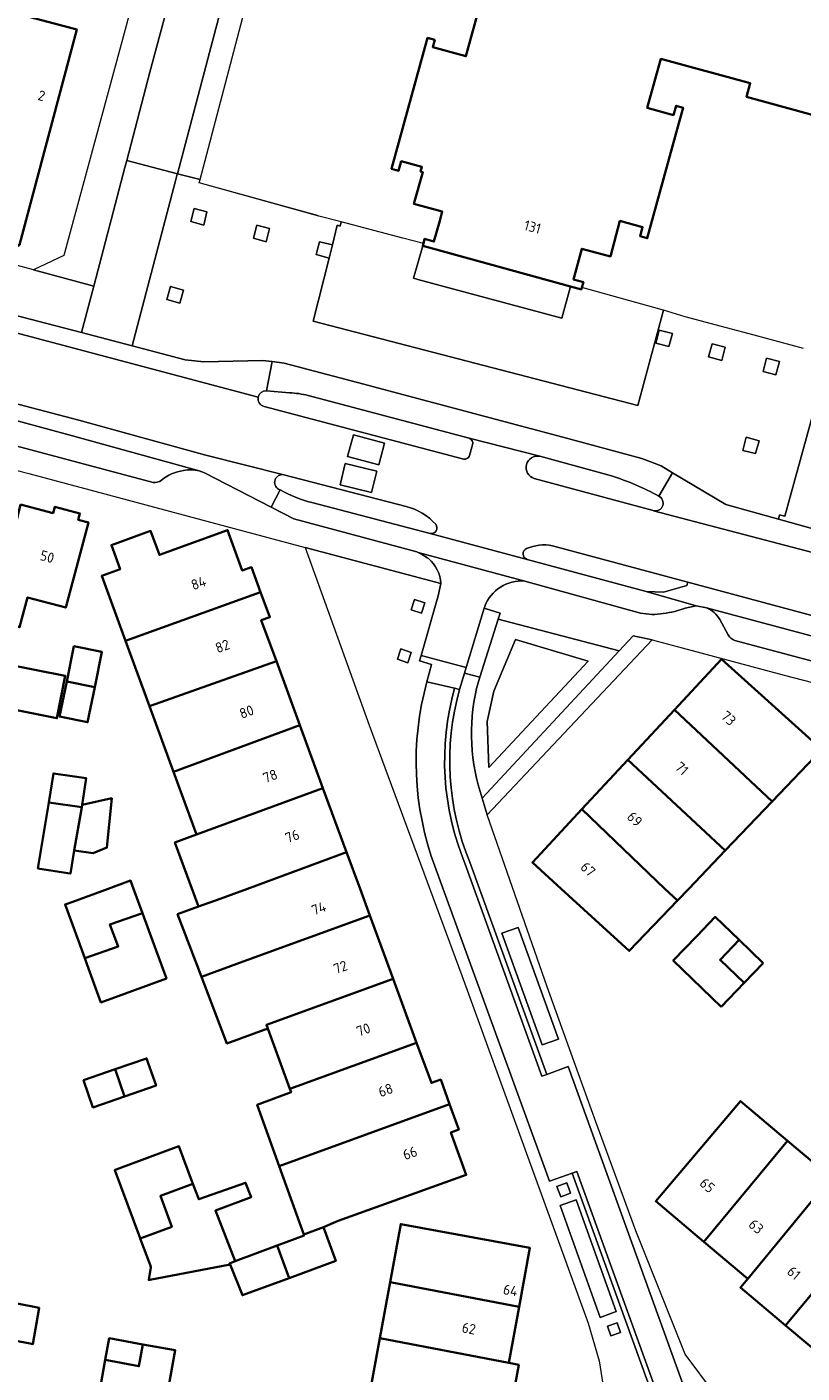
# Model space of a CAD drawing. Extents: x 151587 to 155483, y 462503 to 464608.
# Tile 111 of 236: x 153459 to 153527, y 463457 to 463576. Entities that reach past the tile are written whole.
import ezdxf
from ezdxf.enums import TextEntityAlignment as Align

# ---------------------------------------------------------------- set-up
doc = ezdxf.new("R2010")
doc.units = 0
doc.header["$LTSCALE"] = 0.5
for name, color, linetype, lineweight in [('B-RO-GR-BEPLANTING_CULTUUR_HEESTERS-GV', 251, 'CONTINUOUS', 18), ('B-RO-GR-GROENVOORZIENING-GV', 251, 'CONTINUOUS', 18), ('B-RO-GR-HAAG-GV', 251, 'CONTINUOUS', 13), ('B-RO-IE-TERREINAFSCHEIDING_KUNSTMATIG_MUUR-G', 251, 'IE-TERREINAFSCHEIDING-KUNSTMATIG-DICHT', 18), ('B-RO-OG-BEBOUWING-GV', 6, 'CONTINUOUS', 35), ('B-RO-OG-BEBOUWING-T18', 1, 'CONTINUOUS', 18), ('B-RO-VH-VERHARDING_ASFALT-GV', 251, 'CONTINUOUS', 18), ('B-RO-VH-VERHARDING_BETONSTRAATSTEEN-GV', 251, 'CONTINUOUS', 18), ('B-RO-VH-VERHARDING_STRAATBAKSTEEN-GV', 251, 'CONTINUOUS', 18), ('B-RO-VH-VERHARDING_TEGEL-GV', 251, 'CONTINUOUS', 18)]:
    doc.layers.add(name, color=color, linetype=linetype, lineweight=lineweight)
doc.styles.add('NLCS-ISO-M200-T18', font='NLCS-ISO.ttf', dxfattribs={"height": 0.36})
doc.linetypes.add('IE-TERREINAFSCHEIDING-KUNSTMATIG-DICHT', pattern='A,8,-1,[82,NLCS.SHX,S=0.75,R=90,X=0,Y=0],-1', length=10)

msp = doc.modelspace()

# ---------------------------------------------------------------- linework, layer by layer
at = {"layer": 'B-RO-GR-BEPLANTING_CULTUUR_HEESTERS-GV', "flags": 128}
msp.add_lwpolyline([(153508.192, 463520.05), (153501.802, 463521.964), (153499.888, 463517.411), (153499.293, 463514.747), (153499.426, 463510.678)], close=True, dxfattribs=at)
at = {"layer": 'B-RO-GR-GROENVOORZIENING-GV', "flags": 128}
for points in [[(153474.331, 463558.474), (153474.619, 463559.642), (153473.495, 463559.933), (153473.202, 463558.798)], [(153480.141, 463558.176), (153479.012, 463558.472), (153478.711, 463557.34), (153479.839, 463557.007)], [(153485.384, 463555.573), (153485.662, 463556.744), (153484.526, 463557.007), (153484.234, 463555.88)], [(153472.557, 463552.741), (153471.404, 463553.072), (153471.073, 463551.919), (153472.226, 463551.588)], [(153514.447, 463549.222), (153514.139, 463548.064), (153515.302, 463547.78), (153515.614, 463548.932)], [(153518.797, 463546.861), (153519.958, 463546.554), (153520.264, 463547.714), (153519.103, 463548.021)], [(153525.032, 463546.453), (153523.905, 463546.749), (153523.6, 463545.588), (153524.727, 463545.292)], [(153523.252, 463539.461), (153522.096, 463539.777), (153521.794, 463538.608), (153522.933, 463538.355)], [(153492.904, 463525.5), (153492.602, 463524.588), (153493.513, 463524.287), (153493.815, 463525.198)], [(153491.704, 463521.131), (153491.402, 463520.219), (153492.313, 463519.918), (153492.615, 463520.829)], [(153508.192, 463520.05), (153499.426, 463510.678), (153499.293, 463514.747), (153499.888, 463517.411), (153501.802, 463521.964)], [(153506.3, 463474.079), (153505.442, 463473.759), (153505.779, 463472.855), (153506.637, 463473.175)], [(153511.035, 463460.884), (153510.734, 463461.746), (153509.883, 463461.449), (153510.184, 463460.587)]]:
    msp.add_lwpolyline(points, close=True, dxfattribs=at)
msp.add_lwpolyline([(153498.857, 463507.967), (153510.915, 463520.952), (153500.248, 463523.741), (153498.655, 463518.653), (153498.353, 463517.639)], dxfattribs=at)
at = {"layer": 'B-RO-GR-GROENVOORZIENING-GV'}
msp.add_lwpolyline([(153498.353, 463517.639, 0.1395763), (153498.857, 463507.967)], format="xyb", dxfattribs=at)
at = {"layer": 'B-RO-GR-HAAG-GV', "flags": 128}
for points in [[(153500.248, 463523.741), (153498.655, 463518.653), (153498.353, 463517.639)], [(153498.857, 463507.967), (153510.915, 463520.952), (153500.248, 463523.741)]]:
    msp.add_lwpolyline(points, dxfattribs=at)
msp.add_lwpolyline([(153508.192, 463520.05), (153499.426, 463510.678), (153499.293, 463514.747), (153499.888, 463517.411), (153501.802, 463521.964)], close=True, dxfattribs=at)
at = {"layer": 'B-RO-GR-HAAG-GV'}
msp.add_lwpolyline([(153498.353, 463517.639, 0.1395763), (153498.857, 463507.967)], format="xyb", dxfattribs=at)
at = {"layer": 'B-RO-IE-TERREINAFSCHEIDING_KUNSTMATIG_MUUR-G', "flags": 128}
msp.add_lwpolyline([(153484.471, 463559.279), (153473.935, 463562.201)], dxfattribs=at)
at = {"layer": 'B-RO-OG-BEBOUWING-GV', "flags": 128}
for points in [[(153451.202, 463577.837), (153449.445, 463571.396), (153455.466, 463569.754), (153454.769, 463567.199), (153452.366, 463558.299), (153452.497, 463558.263), (153452.975, 463557.384), (153457.238, 463556.219), (153458.1, 463556.755), (153463.158, 463575.712), (153451.473, 463578.83)], [(153458.198, 463533.87), (153456.418, 463526.458), (153455.758, 463524.053), (153454.516, 463519.273), (153454.365, 463519.269), (153453.764, 463516.568), (153461.414, 463515.02), (153462.147, 463518.752), (153456.783, 463519.818), (153457.668, 463523.181), (153458.122, 463523.047), (153458.823, 463525.675), (153462.187, 463524.777), (153464.188, 463532.272), (153463.284, 463532.514), (153463.433, 463533.069), (153461.227, 463533.653), (153461.078, 463533.098)], [(153467.459, 463521.833), (153479.344, 463526.143), (153478.541, 463528.324), (153477.733, 463528.029), (153476.432, 463531.596), (153470.43, 463529.408), (153469.655, 463531.536), (153466.201, 463530.276), (153466.977, 463528.149), (153465.361, 463527.56)], [(153469.565, 463516.086), (153480.729, 463520.058), (153479.408, 463523.654), (153480.159, 463523.93), (153479.344, 463526.143), (153467.459, 463521.833)], [(153462.271, 463518.263), (153464.735, 463517.762), (153465.364, 463520.861), (153462.9, 463521.362)], [(153480.729, 463520.058), (153469.565, 463516.086), (153471.683, 463510.305), (153482.804, 463514.409)], [(153524.375, 463507.683), (153528.751, 463512.267), (153519.933, 463520.229), (153515.784, 463515.768)], [(153464.735, 463517.762), (153462.271, 463518.263), (153461.641, 463515.164), (153464.105, 463514.663)], [(153511.688, 463511.363), (153520.243, 463503.354), (153524.375, 463507.683), (153515.784, 463515.768)], [(153473.706, 463504.784), (153484.838, 463508.873), (153482.804, 463514.409), (153471.683, 463510.305)], [(153520.243, 463503.354), (153511.688, 463511.363), (153507.63, 463506.998), (153514.945, 463500), (153516.04, 463498.952), (153517.041, 463500)], [(153460.682, 463507.599), (153463.604, 463507.173), (153463.644, 463507.398), (153463.985, 463509.735), (153461.098, 463510.156)], [(153484.838, 463508.873), (153473.706, 463504.784), (153471.805, 463504.086), (153473.885, 463498.423), (153475.782, 463499.118), (153478.182, 463500), (153486.918, 463503.209)], [(153462.927, 463503.362), (153463.604, 463507.173), (153460.682, 463507.599), (153459.736, 463501.793), (153462.36, 463501.366), (153462.596, 463501.328)], [(153463.604, 463507.173), (153462.927, 463503.362), (153464.594, 463503.137), (153465.81, 463503.624), (153466.243, 463507.975), (153463.644, 463507.398)], [(153516.04, 463498.952), (153514.945, 463500), (153507.63, 463506.998), (153503.273, 463502.313), (153505.808, 463500), (153511.811, 463494.522)], [(153488.962, 463497.644), (153488.097, 463500), (153486.918, 463503.209), (153478.182, 463500), (153475.782, 463499.118), (153473.885, 463498.423), (153472.033, 463497.745), (153474.139, 463492.231), (153477.809, 463493.584)], [(153463.865, 463493.868), (153466.803, 463494.909), (153466.068, 463496.834), (153468.947, 463497.852), (153468.16, 463500), (153467.895, 463500.723), (153465.92, 463500), (153462.8, 463498.858), (153462.123, 463498.61), (153463.627, 463494.516)], [(153468.947, 463497.852), (153466.068, 463496.834), (153466.803, 463494.909), (153463.865, 463493.868), (153464.072, 463493.305), (153465.284, 463489.979), (153471.056, 463492.093), (153470.155, 463494.552), (153469.395, 463496.629)], [(153488.962, 463497.644), (153477.809, 463493.584), (153474.139, 463492.231), (153476.375, 463486.373), (153479.969, 463487.689), (153479.858, 463487.991), (153491.016, 463492.052)], [(153519.907, 463489.603), (153521.915, 463491.692), (153519.801, 463493.724), (153521.492, 463495.483), (153519.379, 463497.515), (153517.759, 463495.831), (153515.68, 463493.668)], [(153523.606, 463493.451), (153521.492, 463495.483), (153519.801, 463493.724), (153521.915, 463491.692)], [(153481.919, 463482.365), (153493.082, 463486.427), (153491.016, 463492.052), (153479.858, 463487.991), (153479.969, 463487.689)], [(153493.082, 463486.427), (153481.919, 463482.365), (153482.03, 463482.062), (153479.042, 463480.958), (153480.986, 463475.542), (153495.988, 463481.003), (153495.204, 463483.18), (153494.383, 463482.884)], [(153467.36, 463481.689), (153470.137, 463482.647), (153469.311, 463485.042), (153466.534, 463484.084)], [(153466.534, 463484.084), (153463.757, 463483.125), (153464.584, 463480.731), (153467.36, 463481.689)], [(153480.986, 463475.542), (153483.14, 463469.542), (153484.874, 463470.165), (153486.184, 463470.724), (153497.446, 463474.777), (153496.097, 463478.524), (153496.79, 463478.773), (153495.988, 463481.003)], [(153518.383, 463468.873), (153525.754, 463477.78), (153521.588, 463481.291), (153514.138, 463472.451)], [(153468.733, 463469.203), (153468.743, 463469.176), (153471.524, 463470.214), (153470.521, 463472.931), (153473.384, 463473.999), (153472.149, 463477.311), (153466.638, 463475.256), (153466.5, 463475.204)], [(153518.383, 463468.873), (153522.239, 463465.623), (153529.592, 463474.546), (153525.754, 463477.78)], [(153476.661, 463466.878), (153476.618, 463466.985), (153477.093, 463467.175), (153475.364, 463471.635), (153478.527, 463472.823), (153478.014, 463474.094), (153473.891, 463472.64), (153473.384, 463473.999), (153470.521, 463472.931), (153471.524, 463470.214), (153468.743, 463469.176), (153469.609, 463466.847), (153469.688, 463466.636), (153469.685, 463466.621), (153469.499, 463465.528), (153469.604, 463465.547)], [(153533.609, 463471.159), (153529.592, 463474.546), (153522.239, 463465.623), (153521.6, 463464.865), (153525.578, 463461.512)], [(153484.874, 463470.165), (153483.14, 463469.542), (153483.175, 463469.444), (153480.794, 463468.556), (153481.85, 463465.688), (153485.958, 463467.2), (153484.905, 463470.093)], [(153502.099, 463463.152), (153503.056, 463468.362), (153491.689, 463470.45), (153490.75, 463465.339)], [(153533.609, 463471.159), (153525.578, 463461.512), (153529.665, 463458.068), (153530.349, 463458.879), (153537.675, 463467.732)], [(153481.85, 463465.688), (153480.794, 463468.556), (153477.093, 463467.175), (153476.618, 463466.985), (153476.661, 463466.878), (153477.742, 463464.175)], [(153490.75, 463465.339), (153489.84, 463460.386), (153501.19, 463458.205), (153502.099, 463463.152)], [(153459.542, 463463.128), (153452.475, 463464.5), (153451.847, 463461.266), (153459.054, 463459.912), (153459.3, 463459.866), (153459.846, 463463.069)], [(153465.033, 463454.986), (153470.843, 463453.926), (153471.829, 463459.329), (153468.977, 463459.849), (153468.627, 463457.923), (153465.67, 463458.477)], [(153468.977, 463459.849), (153466.019, 463460.389), (153465.67, 463458.477), (153468.627, 463457.923)], [(153488.869, 463455.101), (153501.1, 463452.771), (153502.069, 463458.043), (153501.19, 463458.205), (153489.84, 463460.386)]]:
    msp.add_lwpolyline(points, close=True, dxfattribs=at)
msp.add_lwpolyline([(153498.562, 463577.517), (153497.416, 463573.366), (153494.5, 463574.171), (153494.673, 463574.797), (153494.047, 463574.97), (153490.868, 463563.451), (153491.497, 463563.276), (153491.729, 463564.113), (153493.548, 463563.609), (153493.432, 463563.194), (153493.62, 463563.142), (153492.842, 463560.348), (153495.336, 463559.664), (153495.115, 463558.861), (153494.61, 463557.028), (153493.781, 463557.257), (153493.681, 463556.871), (153493.62, 463556.64), (153506.627, 463553.079), (153507.59, 463552.815), (153507.635, 463552.979), (153507.762, 463553.442), (153506.9, 463553.678), (153507.636, 463556.394), (153510.141, 463555.715), (153510.99, 463558.849), (153512.981, 463558.302), (153512.759, 463557.492), (153513.391, 463557.319), (153516.175, 463567.461), (153516.548, 463568.821), (153515.922, 463568.993), (153515.695, 463568.169), (153513.391, 463568.801), (153514.586, 463573.125), (153522.465, 463570.983), (153522.137, 463569.775), (153529.407, 463567.797)], dxfattribs=at)
at = {"layer": 'B-RO-VH-VERHARDING_ASFALT-GV', "flags": 128}
for points in [[(153455.761, 463551.054), (153442.811, 463554.511), (153428.393, 463558.364), (153403.953, 463564.995), (153399.163, 463566.295), (153398.764, 463564.808), (153403.566, 463563.542), (153427.855, 463556.955), (153442.442, 463553.066), (153479.135, 463543.317)], [(153398.764, 463564.808), (153397.165, 463558.858), (153401.966, 463557.568), (153412.633, 463554.764), (153430.131, 463550.022), (153440.957, 463547.177), (153463.331, 463541.302), (153474.415, 463538.244), (153481.382, 463536.483), (153492.167, 463533.681)], [(153479.135, 463543.317), (153442.442, 463553.066), (153427.855, 463556.955), (153403.566, 463563.542), (153398.764, 463564.808)], [(153481.382, 463536.483), (153474.415, 463538.244), (153463.331, 463541.302), (153440.957, 463547.177), (153430.131, 463550.022), (153412.633, 463554.764), (153401.966, 463557.568), (153397.165, 463558.858), (153396.768, 463557.382), (153401.575, 463556.12), (153412.255, 463553.311), (153429.739, 463548.572), (153434.983, 463547.218), (153440.6, 463545.78), (153445.203, 463544.601)], [(153479.85, 463543.88), (153480.376, 463546.447), (153479.504, 463546.558), (153474.357, 463546.42), (153472.692, 463546.603), (153468.037, 463547.826), (153463.571, 463549.001), (153458.251, 463550.4), (153455.766, 463551.053), (153455.761, 463551.054)], [(153515.624, 463536.656), (153514.616, 463537.257), (153512.922, 463537.916), (153505.943, 463539.791), (153503.199, 463540.529), (153490.509, 463543.907), (153488.448, 463544.452), (153481.407, 463546.315), (153480.376, 463546.447), (153479.85, 463543.88), (153481.88, 463543.699)], [(153445.203, 463544.601), (153450.551, 463543.231), (153450.87, 463543.137), (153462.771, 463539.902), (153473.931, 463536.823), (153474.395, 463536.663), (153480.277, 463533.627), (153481.056, 463535.136), (153480.929, 463535.206)], [(153497.117, 463537.885), (153479.649, 463542.495)], [(153483.54, 463543.461), (153497.697, 463539.703), (153503.94, 463538.105), (153510.242, 463536.384)], [(153503.94, 463538.105), (153497.697, 463539.703)], [(153498.004, 463539.128), (153497.741, 463538.173)], [(153514.396, 463534.603), (153515.624, 463536.656)], [(153530.637, 463530.988), (153524.944, 463532.569), (153520.32, 463533.853), (153515.624, 463536.656), (153514.396, 463534.603)], [(153513.899, 463533.318), (153503.443, 463536.159)], [(153481.056, 463535.136), (153480.277, 463533.627), (153482.269, 463532.599), (153493.115, 463529.683), (153493.218, 463529.629)], [(153515.81, 463524.435), (153516.743, 463524.719), (153517.691, 463524.928), (153513.302, 463526.203), (153502.808, 463529.023), (153494.27, 463531.301), (153483.85, 463534.029)], [(153505.036, 463530.228), (153516.963, 463527.026), (153566.23, 463513.761), (153567.726, 463519.193), (153513.954, 463533.304)], [(153513.954, 463533.304), (153567.726, 463519.193), (153568.176, 463520.827), (153531.066, 463530.872), (153530.637, 463530.988)], [(153494.27, 463531.301), (153502.808, 463529.023)], [(153493.218, 463529.629), (153502.605, 463527.11), (153512.792, 463524.285), (153513.789, 463524.159)]]:
    msp.add_lwpolyline(points, dxfattribs=at)
at = {"layer": 'B-RO-VH-VERHARDING_ASFALT-GV'}
for points in [[(153479.135, 463543.317, -0.3677713), (153479.85, 463543.88)], [(153481.88, 463543.699, -0.0554902), (153483.54, 463543.461)], [(153479.649, 463542.495, -0.3995193), (153479.135, 463543.317)], [(153497.697, 463539.703, -0.4083565), (153498.004, 463539.128)], [(153497.741, 463538.173, -0.4193095), (153497.117, 463537.885)], [(153503.443, 463536.159, -0.9612324), (153503.94, 463538.105)], [(153480.929, 463535.206, -0.8450079), (153481.382, 463536.483)], [(153510.242, 463536.384, -0.0493594), (153514.396, 463534.603)], [(153483.85, 463534.029, -0.0597505), (153481.056, 463535.136)], [(153514.396, 463534.603, -0.8930642), (153513.954, 463533.304)], [(153492.167, 463533.681, -0.147072), (153494.76, 463532.128)], [(153513.954, 463533.304, -0.0298242), (153513.899, 463533.318)], [(153494.76, 463532.128, -0.6934938), (153494.27, 463531.301)], [(153502.808, 463529.023, -0.6925663), (153502.76, 463529.973)], [(153502.76, 463529.973, -0.1463429), (153505.036, 463530.228)], [(153513.789, 463524.159, 0.0484654), (153515.81, 463524.435)]]:
    msp.add_lwpolyline(points, format="xyb", dxfattribs=at)
at = {"layer": 'B-RO-VH-VERHARDING_ASFALT-GV', "flags": 128}
for points in [[(153486.999, 463538.079), (153489.749, 463537.345), (153490.265, 463539.277), (153487.515, 463540.011)], [(153486.999, 463538.079), (153487.515, 463540.011), (153490.265, 463539.277), (153489.749, 463537.345)], [(153489.114, 463534.921), (153489.575, 463536.794), (153486.8, 463537.476), (153486.339, 463535.603)], [(153489.114, 463534.921), (153486.339, 463535.603), (153486.8, 463537.476), (153489.575, 463536.794)], [(153516.963, 463527.026), (153516.87, 463526.712), (153514.831, 463526.142), (153513.302, 463526.203), (153517.691, 463524.928), (153518.616, 463524.751), (153565.775, 463512.108), (153566.23, 463513.761)]]:
    msp.add_lwpolyline(points, close=True, dxfattribs=at)
at = {"layer": 'B-RO-VH-VERHARDING_BETONSTRAATSTEEN-GV'}
for points in [[(153493.99, 463518.245, 0.1566529), (153494.683, 463501.986)], [(153497.352, 463502.17, -0.1675494), (153496.422, 463517.664)]]:
    msp.add_lwpolyline(points, format="xyb", dxfattribs=at)
at = {"layer": 'B-RO-VH-VERHARDING_BETONSTRAATSTEEN-GV', "flags": 128}
for points in [[(153496.422, 463517.664), (153493.99, 463518.245)], [(153517.185, 463454.497), (153506.419, 463484.319), (153504.539, 463483.641), (153504.116, 463483.488), (153497.352, 463502.17)], [(153494.683, 463501.986), (153504.792, 463474.219), (153506.776, 463474.935), (153507.199, 463475.088), (153514.364, 463455.269)]]:
    msp.add_lwpolyline(points, dxfattribs=at)
at = {"layer": 'B-RO-VH-VERHARDING_STRAATBAKSTEEN-GV', "flags": 128}
for points in [[(153487.601, 463599.555), (153478.348, 463601.92), (153477.962, 463601.417), (153477.646, 463600.933), (153477.42, 463600.533), (153477.122, 463599.906), (153477.037, 463599.693), (153476.357, 463597.172), (153469.595, 463571.955), (153467.552, 463564.17), (153472.018, 463562.986), (153478.881, 463589.094), (153481.194, 463596.799)], [(153473.931, 463536.823), (153462.771, 463539.902), (153450.87, 463543.137)], [(153454.679, 463539.86), (153469.87, 463535.803)], [(153495.21, 463526.888), (153483.275, 463530.071), (153488.892, 463514.408), (153497.072, 463492.35), (153508.18, 463461.701), (153509.17, 463458.388), (153509.52, 463456.149), (153509.49, 463452.366)], [(153502.605, 463527.11), (153493.218, 463529.629)], [(153493.99, 463518.245), (153494.38, 463519.761), (153493.345, 463520.081), (153493.483, 463520.564), (153494.982, 463525.8), (153495.21, 463526.888)], [(153495.21, 463526.888), (153494.982, 463525.8), (153493.483, 463520.564), (153497.448, 463519.506), (153499.03, 463524.715), (153499.076, 463524.865)], [(153569.06, 463511.227), (153565.775, 463512.108), (153518.616, 463524.751)], [(153519.769, 463523.727), (153520.515, 463522.363)], [(153521.094, 463521.872), (153547.738, 463514.77), (153550.122, 463514.122), (153565.669, 463509.986)], [(153498.655, 463518.653), (153497.292, 463518.992), (153496.855, 463517.543)], [(153496.855, 463517.543), (153496.422, 463517.664)], [(153498.353, 463517.639), (153498.655, 463518.653)], [(153557.474, 463445.844), (153546.476, 463447.871), (153531.77, 463450.481), (153530.528, 463450.732), (153521.091, 463453.982), (153519.411, 463455.392), (153516.739, 463458.988), (153512.385, 463469.852), (153508.866, 463479.443), (153507.34, 463483.679), (153504.571, 463491.366), (153501.73, 463499.507), (153499.291, 463506.523), (153498.857, 463507.967)], [(153497.352, 463502.17), (153504.116, 463483.488), (153504.539, 463483.641), (153497.772, 463502.333)], [(153497.772, 463502.333), (153504.539, 463483.641), (153506.419, 463484.319), (153517.185, 463454.497), (153517.616, 463454.628)], [(153513.94, 463455.12), (153506.776, 463474.935), (153504.792, 463474.219), (153494.683, 463501.986)], [(153514.364, 463455.269), (153507.199, 463475.088), (153506.776, 463474.935), (153513.94, 463455.12)]]:
    msp.add_lwpolyline(points, dxfattribs=at)
at = {"layer": 'B-RO-VH-VERHARDING_STRAATBAKSTEEN-GV'}
for points in [[(153470.587, 463535.987, -0.1429605), (153472.551, 463536.844)], [(153472.551, 463536.844, -0.1166617), (153473.931, 463536.823)], [(153469.87, 463535.803, 0.2316547), (153470.587, 463535.987)], [(153493.218, 463529.629, -0.0229107), (153494.128, 463529.094)], [(153494.128, 463529.094, -0.2093209), (153495.21, 463526.888)], [(153499.076, 463524.865, -0.3356805), (153502.605, 463527.11)], [(153518.616, 463524.751, -0.1768539), (153519.769, 463523.727)], [(153520.515, 463522.363, 0.1755897), (153521.094, 463521.872)], [(153494.683, 463501.986, -0.1566529), (153493.99, 463518.245)], [(153496.422, 463517.664, 0.1675494), (153497.352, 463502.17)], [(153496.855, 463517.543, 0.1677194), (153497.772, 463502.333)], [(153497.772, 463502.333, -0.1677194), (153496.855, 463517.543)], [(153498.857, 463507.967, -0.1395763), (153498.353, 463517.639)]]:
    msp.add_lwpolyline(points, format="xyb", dxfattribs=at)
at = {"layer": 'B-RO-VH-VERHARDING_STRAATBAKSTEEN-GV', "flags": 128}
for points in [[(153492.904, 463525.5), (153493.815, 463525.198), (153493.513, 463524.287), (153492.602, 463524.588)], [(153491.704, 463521.131), (153492.615, 463520.829), (153492.313, 463519.918), (153491.402, 463520.219)], [(153497.292, 463518.992), (153497.448, 463519.506), (153493.483, 463520.564), (153493.345, 463520.081), (153494.38, 463519.761), (153493.99, 463518.245), (153496.422, 463517.664), (153496.855, 463517.543)], [(153504.138, 463486.241), (153500.591, 463496.082), (153502.016, 463496.596), (153505.562, 463486.755)], [(153506.3, 463474.079), (153506.637, 463473.175), (153505.779, 463472.855), (153505.442, 463473.759)], [(153505.711, 463472.072), (153507.126, 463472.578), (153510.649, 463462.734), (153509.234, 463462.227)], [(153511.035, 463460.884), (153510.184, 463460.587), (153509.883, 463461.449), (153510.734, 463461.746)]]:
    msp.add_lwpolyline(points, close=True, dxfattribs=at)
at = {"layer": 'B-RO-VH-VERHARDING_TEGEL-GV', "flags": 128}
for points in [[(153472.472, 463594.945), (153467.492, 463576.036), (153462.019, 463555.808), (153459.34, 463554.537), (153464.647, 463553.102), (153467.392, 463563.56), (153467.552, 463564.17), (153469.595, 463571.955), (153476.357, 463597.172)], [(153486.295, 463595.733), (153481.344, 463597.031), (153481.194, 463596.799), (153478.881, 463589.094), (153472.018, 463562.986), (153474.014, 463562.502), (153478.034, 463577.797), (153478.658, 463580.127), (153481.867, 463592.127), (153482.674, 463593.672)], [(153455.761, 463551.054), (153455.766, 463551.053), (153458.251, 463550.4), (153463.571, 463549.001), (153464.647, 463553.102), (153459.34, 463554.537), (153443.873, 463558.715), (153439.642, 463559.857), (153414.464, 463566.208), (153387.686, 463573.369), (153384.73, 463574.193)], [(153527.143, 463547.613), (153522.793, 463548.772), (153520.361, 463549.426), (153516.728, 463550.401), (153514.807, 463550.97), (153512.557, 463542.578), (153483.963, 463550.015), (153485.384, 463555.573), (153484.234, 463555.88), (153484.526, 463557.007), (153485.662, 463556.744), (153486.092, 463558.472), (153486.347, 463558.4), (153486.447, 463558.754), (153484.472, 463559.281), (153484.344, 463559.315), (153473.935, 463562.201), (153474.014, 463562.502), (153472.018, 463562.986), (153472.011, 463562.964), (153471.854, 463562.368), (153468.037, 463547.826), (153472.692, 463546.603), (153474.357, 463546.42), (153479.504, 463546.558), (153480.376, 463546.447), (153481.407, 463546.315), (153488.448, 463544.452), (153490.509, 463543.907), (153503.199, 463540.529), (153505.943, 463539.791), (153512.922, 463537.916), (153514.616, 463537.257), (153515.624, 463536.656), (153520.32, 463533.853), (153524.944, 463532.569), (153525.046, 463532.951), (153525.517, 463532.822), (153529.415, 463547.019)], [(153450.87, 463543.137), (153450.551, 463543.231), (153445.203, 463544.601), (153445.025, 463543.903), (153442.954, 463540.675), (153444.846, 463540.191), (153458.933, 463536.594), (153483.275, 463530.071), (153495.21, 463526.888)], [(153481.88, 463543.699), (153479.85, 463543.88)], [(153479.649, 463542.495), (153497.117, 463537.885)], [(153497.697, 463539.703), (153483.54, 463543.461)], [(153469.87, 463535.803), (153454.679, 463539.86)], [(153497.741, 463538.173), (153498.004, 463539.128)], [(153510.242, 463536.384), (153503.94, 463538.105)], [(153493.218, 463529.629), (153493.115, 463529.683), (153482.269, 463532.599), (153480.277, 463533.627), (153474.395, 463536.663), (153473.931, 463536.823)], [(153492.167, 463533.681), (153481.382, 463536.483)], [(153503.443, 463536.159), (153513.899, 463533.318)], [(153480.929, 463535.206), (153481.056, 463535.136)], [(153483.85, 463534.029), (153494.27, 463531.301)], [(153502.808, 463529.023), (153513.302, 463526.203), (153514.831, 463526.142), (153516.87, 463526.712), (153516.963, 463527.026), (153505.036, 463530.228)], [(153513.789, 463524.159), (153512.792, 463524.285), (153502.605, 463527.11)], [(153499.076, 463524.865), (153499.03, 463524.715), (153500.427, 463524.288), (153500.248, 463523.741), (153510.915, 463520.952), (153510.92, 463520.957), (153512.144, 463522.27), (153513.811, 463521.938)], [(153518.616, 463524.751), (153517.691, 463524.928), (153516.743, 463524.719), (153515.81, 463524.435)], [(153520.515, 463522.363), (153519.769, 463523.727)], [(153513.811, 463521.938), (153516.461, 463521.227), (153525.433, 463518.819), (153534.524, 463516.479), (153535.625, 463515.95), (153547.22, 463512.856), (153547.738, 463514.77), (153521.094, 463521.872)]]:
    msp.add_lwpolyline(points, dxfattribs=at)
for points in [[(153472.018, 463562.986), (153467.552, 463564.17), (153467.392, 463563.56), (153464.647, 463553.102), (153463.571, 463549.001), (153468.037, 463547.826), (153471.854, 463562.368), (153472.011, 463562.964)], [(153474.331, 463558.474), (153473.202, 463558.798), (153473.495, 463559.933), (153474.619, 463559.642)], [(153480.141, 463558.176), (153479.839, 463557.007), (153478.711, 463557.34), (153479.012, 463558.472)], [(153485.662, 463556.744), (153485.384, 463555.573), (153483.963, 463550.015), (153512.557, 463542.578), (153514.807, 463550.97), (153514.498, 463551.062), (153507.635, 463552.979), (153507.59, 463552.815), (153506.627, 463553.079), (153505.863, 463550.283), (153493.183, 463553.697), (153492.819, 463553.795), (153493.62, 463556.64), (153493.681, 463556.871), (153491.876, 463557.341), (153486.447, 463558.754), (153486.347, 463558.4), (153486.092, 463558.472)], [(153506.627, 463553.079), (153493.62, 463556.64), (153492.819, 463553.795), (153493.183, 463553.697), (153505.863, 463550.283)], [(153472.557, 463552.741), (153472.226, 463551.588), (153471.073, 463551.919), (153471.404, 463553.072)], [(153514.447, 463549.222), (153515.614, 463548.932), (153515.302, 463547.78), (153514.139, 463548.064)], [(153518.797, 463546.861), (153519.103, 463548.021), (153520.264, 463547.714), (153519.958, 463546.554)], [(153529.415, 463547.019), (153525.517, 463532.822), (153525.046, 463532.951), (153524.944, 463532.569), (153530.637, 463530.988), (153530.757, 463531.422), (153530.037, 463531.613), (153531.553, 463537.413), (153533.773, 463545.879), (153533.908, 463546.386), (153531.3, 463547.084), (153529.561, 463547.551)], [(153525.032, 463546.453), (153524.727, 463545.292), (153523.6, 463545.588), (153523.905, 463546.749)], [(153523.252, 463539.461), (153522.933, 463538.355), (153521.794, 463538.608), (153522.096, 463539.777)], [(153497.292, 463518.992), (153498.655, 463518.653), (153500.248, 463523.741), (153500.427, 463524.288), (153499.03, 463524.715), (153497.448, 463519.506)], [(153512.144, 463522.27), (153510.92, 463520.957), (153510.915, 463520.952), (153498.857, 463507.967), (153499.291, 463506.523), (153513.811, 463521.938)], [(153504.138, 463486.241), (153505.562, 463486.755), (153502.016, 463496.596), (153500.591, 463496.082)], [(153505.711, 463472.072), (153509.234, 463462.227), (153510.649, 463462.734), (153507.126, 463472.578)]]:
    msp.add_lwpolyline(points, close=True, dxfattribs=at)
at = {"layer": 'B-RO-VH-VERHARDING_TEGEL-GV'}
for points in [[(153479.85, 463543.88, 0.3677713), (153479.135, 463543.317)], [(153483.54, 463543.461, 0.0554902), (153481.88, 463543.699)], [(153479.135, 463543.317, 0.3995193), (153479.649, 463542.495)], [(153498.004, 463539.128, 0.4083565), (153497.697, 463539.703)], [(153497.117, 463537.885, 0.4193095), (153497.741, 463538.173)], [(153503.94, 463538.105, 0.9612324), (153503.443, 463536.159)], [(153472.551, 463536.844, 0.1429605), (153470.587, 463535.987)], [(153473.931, 463536.823, 0.1166617), (153472.551, 463536.844)], [(153481.382, 463536.483, 0.8450079), (153480.929, 463535.206)], [(153470.587, 463535.987, -0.2316547), (153469.87, 463535.803)], [(153514.396, 463534.603, 0.0493594), (153510.242, 463536.384)], [(153481.056, 463535.136, 0.0597505), (153483.85, 463534.029)], [(153513.954, 463533.304, 0.8930642), (153514.396, 463534.603)], [(153494.76, 463532.128, 0.147072), (153492.167, 463533.681)], [(153513.899, 463533.318, 0.0298242), (153513.954, 463533.304)], [(153494.27, 463531.301, 0.6934938), (153494.76, 463532.128)], [(153494.128, 463529.094, 0.0229107), (153493.218, 463529.629)], [(153502.76, 463529.973, 0.6925663), (153502.808, 463529.023)], [(153505.036, 463530.228, 0.1463429), (153502.76, 463529.973)], [(153495.21, 463526.888, 0.2093209), (153494.128, 463529.094)], [(153502.605, 463527.11, 0.3356805), (153499.076, 463524.865)], [(153519.769, 463523.727, 0.1768539), (153518.616, 463524.751)], [(153515.81, 463524.435, -0.0484654), (153513.789, 463524.159)], [(153521.094, 463521.872, -0.1755897), (153520.515, 463522.363)]]:
    msp.add_lwpolyline(points, format="xyb", dxfattribs=at)

# ---------------------------------------------------------------- texts
at = {"layer": 'B-RO-OG-BEBOUWING-T18', "style": 'NLCS-ISO-M200-T18'}
for s, rotation, p in [('2', 345, (153460.059, 463569.887)), ('131', 344.7, (153503.289, 463558.319)), ('50', 344.8, (153460.555, 463529.258)), ('84', 20.1, (153473.875, 463526.934)), ('82', 20.2, (153475.984, 463521.375)), ('80', 20.2, (153478.109, 463515.59)), ('73', 317.1, (153520.553, 463515.022)), ('78', 20.2, (153480.189, 463509.928)), ('71', 317.1, (153516.43, 463510.589)), ('69', 317.1, (153512.29, 463506.136)), ('76', 20.2, (153482.135, 463504.63)), ('67', 317.1, (153508.176, 463501.712)), ('74', 20.2, (153484.472, 463498.268)), ('72', 20.2, (153486.375, 463493.085)), ('70', 20.2, (153488.397, 463487.582)), ('68', 20.2, (153490.352, 463482.256)), ('66', 19.8, (153492.502, 463476.7)), ('65', 319.9, (153518.678, 463473.856)), ('63', 319.9, (153522.978, 463470.231)), ('61', 319.9, (153526.303, 463466.133)), ('64', 349.6, (153501.347, 463464.609)), ('62', 349.6, (153497.682, 463461.246))]:
    msp.add_text(s, height=0.9, rotation=rotation, dxfattribs=at).set_placement(p, align=Align.MIDDLE)

doc.saveas('drawing.dxf')
